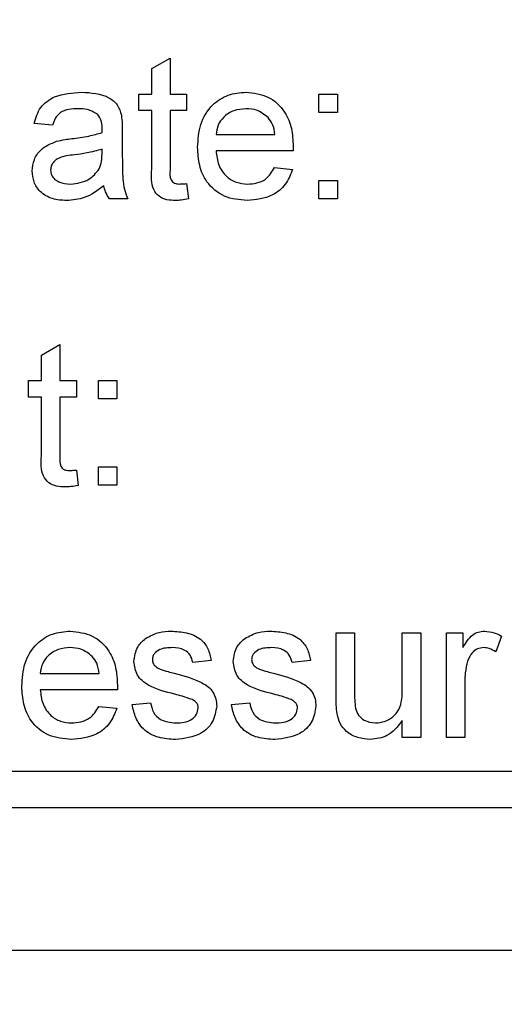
# Paper-space layout 'Blatt5' of a CAD drawing. Header units: millimetres. Extents: x 5 to 418, y 2 to 292.
# Tile 7 of 37: x 174.13 to 178.64, y 112.85 to 122.01. Entities that reach past the tile are written whole.
import ezdxf

# ---------------------------------------------------------------- set-up
doc = ezdxf.new("R2010")
doc.units = ezdxf.units.MM
doc.layers.add('SLD-0', color=7, linetype='Continuous')
doc.styles.add('SLDTEXTSTYLE0', font='TXT', dxfattribs={"width": 0.605})
doc.dimstyles.new('SLDDIMSTYLE4', dxfattribs={"dimtxt": 3.5, "dimasz": 3.302, "dimexe": 0, "dimexo": 0.0625, "dimgap": 0.875, "dimtad": 1, "dimdec": 1, "dimlfac": 1.5, "dimrnd": 1e-09, "dimzin": 12, "dimdsep": 46, "dimtxsty": 'SLDTEXTSTYLE0', "dimsah": 1, "dimcen": 0.09, "dimadec": 0, "dimazin": 3, "dimtfac": 1, "dimtofl": 0, "dimtmove": 0, "dimatfit": 3, "dimfxl": 1, "dimfrac": 2, "dimtolj": 1, "dimtzin": 12, "dimarcsym": 0})
doc.dimstyles.new('SLDDIMSTYLE5', dxfattribs={"dimtxt": 3.5, "dimasz": 3.302, "dimexe": 0, "dimexo": 0.0625, "dimgap": 0.875, "dimtad": 1, "dimdec": 1, "dimlfac": 1.5, "dimrnd": 1e-09, "dimzin": 12, "dimdsep": 46, "dimtxsty": 'SLDTEXTSTYLE0', "dimsah": 1, "dimcen": 0.09, "dimadec": 0, "dimazin": 3, "dimtfac": 1, "dimtmove": 0, "dimatfit": 0, "dimfxl": 1, "dimfrac": 2, "dimtolj": 1, "dimtzin": 12, "dimarcsym": 0})
doc.dimstyles.new('SLDDIMSTYLE6', dxfattribs={"dimtxt": 3.5, "dimasz": 3.302, "dimexe": 0, "dimexo": 0.0625, "dimgap": 0.875, "dimtad": 1, "dimlfac": 1.5, "dimrnd": 1e-09, "dimzin": 12, "dimdsep": 46, "dimtxsty": 'SLDTEXTSTYLE0', "dimsah": 1, "dimcen": 0.09, "dimadec": 0, "dimazin": 3, "dimtfac": 1, "dimtofl": 0, "dimtmove": 0, "dimatfit": 3, "dimfxl": 1, "dimfrac": 2, "dimtolj": 1, "dimtzin": 12, "dimarcsym": 0})

# ---------------------------------------------------------------- blocks, each defined once
blk = doc.blocks.new('_D_24')
at = {"layer": 'SLD-0', "color": 7}
for p, q in [((142.5716, 135.3455), (117.456, 135.3455)), ((118.456, 135.3455), (118.456, 115.0122)), ((199.8234, 115.0122), (117.456, 115.0122))]:
    blk.add_line(p, q, dxfattribs=at)
for points in [[(118.456, 135.3455), (117.948, 132.0435), (118.964, 132.0435)], [(118.456, 115.0122), (118.964, 118.3142), (117.948, 118.3142)]]:
    blk.add_solid(points, dxfattribs=at)
at = {"layer": 'SLD-0', "color": 7, "insert": (113.9443, 120.5), "char_height": 3.5, "attachment_point": 1, "rotation": 90, "style": 'SLDTEXTSTYLE0'}
blk.add_mtext('30,5', dxfattribs=at)
blk = doc.blocks.new('_D_25')
at = {"layer": 'SLD-0', "color": 7}
for p, q in [((118.456, 115.0122), (118.456, 121.3622)), ((199.8234, 115.0122), (117.456, 115.0122)), ((118.456, 100.2348), (118.456, 115.0122)), ((168.0438, 100.2348), (117.456, 100.2348)), ((118.456, 100.2348), (118.456, 93.8848))]:
    blk.add_line(p, q, dxfattribs=at)
for points in [[(118.456, 115.0122), (118.964, 118.3142), (117.948, 118.3142)], [(118.456, 100.2348), (117.948, 96.9328), (118.964, 96.9328)]]:
    blk.add_solid(points, dxfattribs=at)
at = {"layer": 'SLD-0', "color": 7, "insert": (113.9443, 102.9447), "char_height": 3.5, "attachment_point": 1, "rotation": 90, "style": 'SLDTEXTSTYLE0'}
blk.add_mtext('22,2', dxfattribs=at)
blk = doc.blocks.new('_D_27')
at = {"layer": 'SLD-0', "color": 7}
for p, q in [((124.4899, 136.2464), (124.4899, 86.0526)), ((199.8234, 115.0122), (199.8234, 86.0526)), ((124.4899, 87.0526), (199.8234, 87.0526))]:
    blk.add_line(p, q, dxfattribs=at)
for points in [[(124.4899, 87.0526), (127.7919, 86.5446), (127.7919, 87.5606)], [(199.8234, 87.0526), (196.5214, 87.5606), (196.5214, 86.5446)]]:
    blk.add_solid(points, dxfattribs=at)
at = {"layer": 'SLD-0', "color": 7, "insert": (158.1463, 91.5643), "char_height": 3.5, "attachment_point": 1, "style": 'SLDTEXTSTYLE0'}
blk.add_mtext('113', dxfattribs=at)
blk = doc.blocks.new('_D_28')
at = {"layer": 'SLD-0', "color": 7}
for p, q in [((124.4899, 136.2464), (124.4899, 77.3281)), ((247.8234, 115.0122), (247.8234, 77.3281)), ((124.4899, 78.3281), (247.8234, 78.3281))]:
    blk.add_line(p, q, dxfattribs=at)
for points in [[(124.4899, 78.3281), (127.7919, 77.8201), (127.7919, 78.8361)], [(247.8234, 78.3281), (244.5214, 78.8361), (244.5214, 77.8201)]]:
    blk.add_solid(points, dxfattribs=at)
at = {"layer": 'SLD-0', "color": 7, "insert": (182.1463, 82.8398), "char_height": 3.5, "attachment_point": 1, "style": 'SLDTEXTSTYLE0'}
blk.add_mtext('185', dxfattribs=at)

psp = doc.layouts.new('Blatt5')

# ---------------------------------------------------------------- linework, layer by layer
at = {"color": 7, "linetype": 'Continuous', "lineweight": 25}
for p, q in [((175.3619, 121.557), (175.5328, 121.6542)), ((175.5328, 121.6542), (175.5328, 121.3198)), ((175.3619, 121.3198), (175.3619, 121.557)), ((175.2422, 121.166), (175.2422, 121.3198)), ((175.2422, 121.3198), (175.3619, 121.3198)), ((175.5328, 121.3198), (175.6867, 121.3198)), ((175.6867, 121.3198), (175.6867, 121.166)), ((176.9174, 121.1489), (176.9174, 121.3198)), ((176.9174, 121.3198), (177.0884, 121.3198)), ((177.0884, 121.3198), (177.0884, 121.1489)), ((175.3619, 121.166), (175.2422, 121.166)), ((175.3619, 120.6193), (175.3619, 121.166)), ((175.6867, 121.166), (175.5328, 121.166)), ((175.5328, 121.166), (175.5328, 120.6131)), ((177.0884, 121.1489), (176.9174, 121.1489)), ((174.4388, 121.0292), (174.2679, 121.0463)), ((175.0884, 120.9772), (175.0884, 120.7686)), ((175.9602, 120.9438), (176.5072, 120.9438)), ((174.8996, 120.7573), (174.9004, 120.807)), ((176.6773, 120.7899), (175.9602, 120.7899)), ((176.5053, 120.6361), (176.6728, 120.619)), ((175.6867, 120.4865), (175.7038, 120.3431)), ((176.9174, 120.3455), (176.9174, 120.5164)), ((176.9174, 120.5164), (177.0884, 120.5164)), ((177.0884, 120.5164), (177.0884, 120.3455)), ((175.1397, 120.3455), (174.9687, 120.3455)), ((177.0884, 120.3455), (176.9174, 120.3455)), ((174.3363, 118.8904), (174.5072, 118.9876)), ((174.5072, 118.9876), (174.5072, 118.6532)), ((174.3363, 118.6532), (174.3363, 118.8904)), ((174.2166, 118.4993), (174.2166, 118.6532)), ((174.2166, 118.6532), (174.3363, 118.6532)), ((174.5072, 118.6532), (174.661, 118.6532)), ((174.661, 118.6532), (174.661, 118.4993)), ((174.8662, 118.4822), (174.8662, 118.6532)), ((174.8662, 118.6532), (175.0371, 118.6532)), ((175.0371, 118.6532), (175.0371, 118.4822)), ((174.3363, 118.4993), (174.2166, 118.4993)), ((174.3363, 117.9526), (174.3363, 118.4993)), ((174.661, 118.4993), (174.5072, 118.4993)), ((174.5072, 118.4993), (174.5072, 117.9464)), ((175.0371, 118.4822), (174.8662, 118.4822)), ((174.661, 117.8198), (174.6781, 117.6764)), ((174.8662, 117.8498), (175.0371, 117.8498)), ((174.8662, 117.6788), (174.8662, 117.8498)), ((175.0371, 117.8498), (175.0371, 117.6788)), ((175.0371, 117.6788), (174.8662, 117.6788)), ((177.0772, 115.7021), (177.0772, 116.3027)), ((177.0772, 116.3027), (177.2481, 116.3027)), ((177.2481, 116.3027), (177.2481, 115.7728)), ((177.6926, 115.791), (177.6926, 116.3027)), ((177.6926, 116.3027), (177.8635, 116.3027)), ((177.8635, 116.3027), (177.8635, 115.3284)), ((178.1028, 116.3027), (178.2567, 116.3027)), ((178.1028, 115.3284), (178.1028, 116.3027)), ((178.2567, 116.3027), (178.2567, 116.1668)), ((178.6157, 116.2742), (178.5622, 116.1259)), ((175.9148, 116.0463), (175.7439, 116.0292)), ((176.8379, 116.0463), (176.6669, 116.0292)), ((174.3251, 115.9267), (174.8721, 115.9267)), ((178.2738, 115.846), (178.2738, 115.3284)), ((175.0422, 115.7728), (174.3251, 115.7728)), ((174.8702, 115.619), (175.0377, 115.6019)), ((175.1798, 115.6361), (175.3507, 115.6532)), ((176.1028, 115.6361), (176.2738, 115.6532)), ((177.6926, 115.3284), (177.6926, 115.4876)), ((177.8635, 115.3284), (177.6926, 115.3284)), ((178.2738, 115.3284), (178.1028, 115.3284)), ((161.8234, 114.6788), (192.4901, 114.6788)), ((196.9367, 113.3455), (158.4901, 113.3455))]:
    psp.add_line(p, q, dxfattribs=at)
for points, knots in [([(174.2679, 121.0463), (174.2835, 121.0994), (174.3148, 121.2051), (174.4835, 121.3232), (174.6236, 121.3317), (174.7094, 121.3369)], [0, 0, 0, 0, 0.28043, 0.559303, 1, 1, 1, 1]), ([(174.7094, 121.3369), (174.7985, 121.3322), (174.9226, 121.3255), (175.0503, 121.2235), (175.0702, 121.1567), (175.0801, 121.1233)], [0, 0, 0, 0, 0.559253, 0.779195, 1, 1, 1, 1]), ([(175.7892, 120.8244), (175.7935, 120.8967), (175.8019, 121.0408), (175.9098, 121.2186), (176.0695, 121.3226), (176.1828, 121.3322), (176.2396, 121.3369)], [0, 0, 0, 0, 0.280748, 0.559775, 0.779666, 1, 1, 1, 1]), ([(176.2396, 121.3369), (176.3103, 121.3288), (176.4516, 121.3124), (176.6022, 121.1696), (176.6697, 120.9996), (176.6753, 120.8891), (176.6781, 120.8337)], [0, 0, 0, 0, 0.279366, 0.558398, 0.778885, 1, 1, 1, 1]), ([(174.6787, 121.1831), (174.6495, 121.1822), (174.5914, 121.1803), (174.5107, 121.1547), (174.4613, 121.0944), (174.4463, 121.051), (174.4388, 121.0292)], [0, 0, 0, 0, 0.2808547, 0.5597509, 0.7794996, 1, 1, 1, 1]), ([(174.8563, 121.1315), (174.8255, 121.1493), (174.7702, 121.1812), (174.7067, 121.1825), (174.6787, 121.1831)], [0, 0, 0, 0, 0.557871, 1, 1, 1, 1]), ([(174.9004, 121.0007), (174.8998, 121.028), (174.8987, 121.0766), (174.8692, 121.1148), (174.8563, 121.1315)], [0, 0, 0, 0, 0.561903, 1, 1, 1, 1]), ([(175.0801, 121.1233), (175.0831, 121.0961), (175.0883, 121.0475), (175.0884, 120.9987), (175.0884, 120.9772)], [0, 0, 0, 0, 0.559817, 1, 1, 1, 1]), ([(176.2388, 121.1831), (176.2006, 121.1799), (176.1244, 121.1735), (176.0325, 121.1143), (175.974, 121.033), (175.9648, 120.9735), (175.9602, 120.9438)], [0, 0, 0, 0, 0.28019, 0.559728, 0.779642, 1, 1, 1, 1]), ([(176.4444, 121.1014), (176.4104, 121.1282), (176.3496, 121.1764), (176.2727, 121.181), (176.2388, 121.1831)], [0, 0, 0, 0, 0.558512, 1, 1, 1, 1]), ([(176.5072, 120.9438), (176.5027, 120.9763), (176.4948, 121.0343), (176.4598, 121.0809), (176.4444, 121.1014)], [0, 0, 0, 0, 0.560674, 1, 1, 1, 1]), ([(174.8996, 120.9609), (174.8997, 120.9683), (174.8999, 120.9816), (174.9002, 120.9948), (174.9004, 121.0007)], [0, 0, 0, 0, 0.560023, 1, 1, 1, 1]), ([(174.6178, 120.9048), (174.6712, 120.9115), (174.7664, 120.9235), (174.8589, 120.9495), (174.8996, 120.9609)], [0, 0, 0, 0, 0.560185, 1, 1, 1, 1]), ([(174.2508, 120.6038), (174.2545, 120.6397), (174.262, 120.7117), (174.3369, 120.8235), (174.4241, 120.8587), (174.4773, 120.8802)], [0, 0, 0, 0, 0.280458, 0.560983, 1, 1, 1, 1]), ([(174.4773, 120.8802), (174.5033, 120.8859), (174.5498, 120.8962), (174.597, 120.9022), (174.6178, 120.9048)], [0, 0, 0, 0, 0.559918, 1, 1, 1, 1]), ([(176.2486, 120.3284), (176.1766, 120.3349), (176.0328, 120.3478), (175.8718, 120.4839), (175.7981, 120.6556), (175.7922, 120.7681), (175.7892, 120.8244)], [0, 0, 0, 0, 0.279952, 0.558661, 0.778994, 1, 1, 1, 1]), ([(176.6781, 120.8337), (176.678, 120.8256), (176.6778, 120.811), (176.6775, 120.7964), (176.6773, 120.7899)], [0, 0, 0, 0, 0.559999, 1, 1, 1, 1]), ([(174.6431, 120.7539), (174.5944, 120.7487), (174.5335, 120.7423), (174.4689, 120.7079), (174.4429, 120.6822), (174.4252, 120.6497), (174.4229, 120.6255), (174.4217, 120.6134)], [0, 0, 0, 0, 0.50028, 0.625326, 0.750269, 0.875147, 1, 1, 1, 1]), ([(174.9004, 120.807), (174.853, 120.7938), (174.7685, 120.7701), (174.6815, 120.7588), (174.6431, 120.7539)], [0, 0, 0, 0, 0.55976, 1, 1, 1, 1]), ([(174.8742, 120.6222), (174.883, 120.6467), (174.8988, 120.6904), (174.8993, 120.7369), (174.8996, 120.7573)], [0, 0, 0, 0, 0.5589946, 1, 1, 1, 1]), ([(175.0884, 120.7686), (175.0886, 120.7198), (175.089, 120.6395), (175.0924, 120.5279), (175.1034, 120.4332), (175.1276, 120.3747), (175.1397, 120.3455)], [0, 0, 0, 0, 0.340206, 0.560339, 0.780175, 1, 1, 1, 1]), ([(175.9602, 120.7899), (175.9655, 120.7458), (175.976, 120.6577), (176.0474, 120.5521), (176.1469, 120.491), (176.2165, 120.4852), (176.2513, 120.4822)], [0, 0, 0, 0, 0.280633, 0.559687, 0.779661, 1, 1, 1, 1]), ([(176.2513, 120.4822), (176.2808, 120.4839), (176.3396, 120.4873), (176.4404, 120.5295), (176.4807, 120.5957), (176.5053, 120.6361)], [0, 0, 0, 0, 0.2812824, 0.5619063, 1, 1, 1, 1]), ([(174.5697, 120.3284), (174.5251, 120.3309), (174.4361, 120.336), (174.3255, 120.4008), (174.2599, 120.4987), (174.2538, 120.5687), (174.2508, 120.6038)], [0, 0, 0, 0, 0.280815, 0.55969, 0.779696, 1, 1, 1, 1]), ([(174.4217, 120.6134), (174.4235, 120.5974), (174.4272, 120.5654), (174.4573, 120.5262), (174.5161, 120.4878), (174.5705, 120.4845), (174.6087, 120.4822)], [0, 0, 0, 0, 0.1865647, 0.3734672, 0.5606134, 1, 1, 1, 1]), ([(174.6087, 120.4822), (174.6688, 120.4897), (174.7763, 120.503), (174.8443, 120.5857), (174.8742, 120.6222)], [0, 0, 0, 0, 0.559758, 1, 1, 1, 1]), ([(175.5833, 120.3284), (175.5564, 120.3294), (175.5028, 120.3313), (175.4257, 120.3623), (175.352, 120.4601), (175.3578, 120.5535), (175.3619, 120.6193)], [0, 0, 0, 0, 0.187433, 0.373821, 0.559462, 1, 1, 1, 1]), ([(175.5328, 120.6131), (175.5307, 120.581), (175.528, 120.5408), (175.5545, 120.502), (175.5804, 120.4839), (175.6039, 120.4829), (175.6196, 120.4822)], [0, 0, 0, 0, 0.499596, 0.625239, 0.750354, 1, 1, 1, 1]), ([(176.6728, 120.619), (176.6536, 120.5705), (176.6152, 120.4735), (176.466, 120.3491), (176.331, 120.3362), (176.2486, 120.3284)], [0, 0, 0, 0, 0.280613, 0.560833, 1, 1, 1, 1]), ([(174.9174, 120.4651), (174.8591, 120.4217), (174.7549, 120.3441), (174.6263, 120.3332), (174.5697, 120.3284)], [0, 0, 0, 0, 0.559971, 1, 1, 1, 1]), ([(174.9687, 120.3455), (174.9552, 120.3662), (174.9309, 120.4031), (174.9216, 120.4462), (174.9174, 120.4651)], [0, 0, 0, 0, 0.559697, 1, 1, 1, 1]), ([(175.6196, 120.4822), (175.6322, 120.4826), (175.6546, 120.4833), (175.6769, 120.4855), (175.6867, 120.4865)], [0, 0, 0, 0, 0.559965, 1, 1, 1, 1]), ([(175.7038, 120.3431), (175.6815, 120.3386), (175.6417, 120.3307), (175.6011, 120.3291), (175.5833, 120.3284)], [0, 0, 0, 0, 0.560078, 1, 1, 1, 1]), ([(174.5577, 117.6617), (174.5308, 117.6627), (174.4772, 117.6646), (174.4001, 117.6957), (174.3263, 117.7934), (174.3322, 117.8868), (174.3363, 117.9526)], [0, 0, 0, 0, 0.187433, 0.373821, 0.559462, 1, 1, 1, 1]), ([(174.5072, 117.9464), (174.505, 117.9143), (174.5023, 117.8741), (174.5289, 117.8353), (174.5547, 117.8172), (174.5783, 117.8162), (174.594, 117.8156)], [0, 0, 0, 0, 0.499596, 0.625239, 0.750354, 1, 1, 1, 1]), ([(174.594, 117.8156), (174.6065, 117.816), (174.6289, 117.8166), (174.6512, 117.8189), (174.661, 117.8198)], [0, 0, 0, 0, 0.559965, 1, 1, 1, 1]), ([(174.6781, 117.6764), (174.6558, 117.672), (174.616, 117.664), (174.5755, 117.6624), (174.5577, 117.6617)], [0, 0, 0, 0, 0.560078, 1, 1, 1, 1]), ([(174.1541, 115.8073), (174.1584, 115.8796), (174.1668, 116.0237), (174.2747, 116.2015), (174.4343, 116.3055), (174.5477, 116.3151), (174.6044, 116.3198)], [0, 0, 0, 0, 0.280748, 0.559775, 0.779666, 1, 1, 1, 1]), ([(174.6044, 116.3198), (174.6752, 116.3117), (174.8165, 116.2953), (174.967, 116.1525), (175.0346, 115.9825), (175.0402, 115.872), (175.043, 115.8166)], [0, 0, 0, 0, 0.279366, 0.558398, 0.778885, 1, 1, 1, 1]), ([(175.1969, 116.0373), (175.2032, 116.0844), (175.2147, 116.1688), (175.2766, 116.2262), (175.304, 116.2515)], [0, 0, 0, 0, 0.558927, 1, 1, 1, 1]), ([(175.304, 116.2515), (175.3458, 116.2739), (175.4207, 116.3139), (175.5052, 116.318), (175.5425, 116.3198)], [0, 0, 0, 0, 0.558938, 1, 1, 1, 1]), ([(175.5425, 116.3198), (175.5903, 116.317), (175.6859, 116.3112), (175.814, 116.2591), (175.8925, 116.1578), (175.9074, 116.0836), (175.9148, 116.0463)], [0, 0, 0, 0, 0.280737, 0.560427, 0.77945, 1, 1, 1, 1]), ([(176.1199, 116.0373), (176.1263, 116.0844), (176.1378, 116.1688), (176.1997, 116.2262), (176.227, 116.2515)], [0, 0, 0, 0, 0.558927, 1, 1, 1, 1]), ([(176.227, 116.2515), (176.2689, 116.2739), (176.3438, 116.3139), (176.4283, 116.318), (176.4655, 116.3198)], [0, 0, 0, 0, 0.5589377, 1, 1, 1, 1]), ([(176.4655, 116.3198), (176.5134, 116.317), (176.609, 116.3112), (176.737, 116.2591), (176.8156, 116.1578), (176.8304, 116.0836), (176.8379, 116.0463)], [0, 0, 0, 0, 0.280737, 0.560427, 0.77945, 1, 1, 1, 1]), ([(178.2567, 116.1668), (178.2823, 116.2102), (178.3179, 116.2708), (178.3973, 116.3147), (178.4362, 116.3181), (178.4557, 116.3198)], [0, 0, 0, 0, 0.559599, 0.779772, 1, 1, 1, 1]), ([(178.4557, 116.3198), (178.4872, 116.3168), (178.5435, 116.3114), (178.5936, 116.2855), (178.6157, 116.2742)], [0, 0, 0, 0, 0.559546, 1, 1, 1, 1]), ([(174.6036, 116.166), (174.5655, 116.1628), (174.4892, 116.1564), (174.3973, 116.0972), (174.3389, 116.0159), (174.3297, 115.9564), (174.3251, 115.9267)], [0, 0, 0, 0, 0.28019, 0.559728, 0.779642, 1, 1, 1, 1]), ([(174.8093, 116.0843), (174.7753, 116.1112), (174.7145, 116.1593), (174.6376, 116.1639), (174.6036, 116.166)], [0, 0, 0, 0, 0.558512, 1, 1, 1, 1]), ([(175.555, 116.166), (175.5136, 116.165), (175.4515, 116.1636), (175.3926, 116.1201), (175.3706, 116.0852), (175.3687, 116.0648), (175.3678, 116.0546)], [0, 0, 0, 0, 0.49977, 0.749095, 0.874592, 1, 1, 1, 1]), ([(175.7439, 116.0292), (175.7377, 116.0528), (175.7255, 116.0998), (175.656, 116.159), (175.5933, 116.1633), (175.555, 116.166)], [0, 0, 0, 0, 0.2803044, 0.560237, 1, 1, 1, 1]), ([(176.4781, 116.166), (176.4367, 116.165), (176.3745, 116.1636), (176.3157, 116.1201), (176.2937, 116.0852), (176.2918, 116.0648), (176.2909, 116.0546)], [0, 0, 0, 0, 0.4997698, 0.7490947, 0.8745923, 1, 1, 1, 1]), ([(176.6669, 116.0292), (176.6608, 116.0528), (176.6486, 116.0998), (176.5791, 116.159), (176.5164, 116.1633), (176.4781, 116.166)], [0, 0, 0, 0, 0.280304, 0.560237, 1, 1, 1, 1]), ([(178.449, 116.166), (178.4296, 116.1636), (178.3907, 116.1589), (178.3321, 116.1161), (178.3123, 116.0696), (178.3002, 116.0413)], [0, 0, 0, 0, 0.280305, 0.560911, 1, 1, 1, 1]), ([(178.5622, 116.1259), (178.5427, 116.1384), (178.5079, 116.1605), (178.467, 116.1643), (178.449, 116.166)], [0, 0, 0, 0, 0.560116, 1, 1, 1, 1]), ([(174.8721, 115.9267), (174.8676, 115.9592), (174.8597, 116.0172), (174.8247, 116.0638), (174.8093, 116.0843)], [0, 0, 0, 0, 0.560674, 1, 1, 1, 1]), ([(175.3678, 116.0546), (175.3688, 116.0442), (175.3706, 116.0257), (175.3811, 116.0104), (175.3857, 116.0036)], [0, 0, 0, 0, 0.559236, 1, 1, 1, 1]), ([(176.2909, 116.0546), (176.2919, 116.0442), (176.2937, 116.0257), (176.3042, 116.0104), (176.3088, 116.0036)], [0, 0, 0, 0, 0.559236, 1, 1, 1, 1]), ([(175.5761, 115.7325), (175.4894, 115.7545), (175.381, 115.7821), (175.2705, 115.8566), (175.2129, 115.9261), (175.2033, 115.9929), (175.1969, 116.0373)], [0, 0, 0, 0, 0.5013208, 0.6265921, 0.7518172, 1, 1, 1, 1]), ([(175.3857, 116.0036), (175.3949, 115.9944), (175.4113, 115.9779), (175.4326, 115.9687), (175.442, 115.9646)], [0, 0, 0, 0, 0.559084, 1, 1, 1, 1]), ([(175.442, 115.9646), (175.4661, 115.9573), (175.509, 115.9442), (175.5523, 115.9324), (175.5713, 115.9272)], [0, 0, 0, 0, 0.5599649, 1, 1, 1, 1]), ([(176.4992, 115.7325), (176.4125, 115.7545), (176.3041, 115.7821), (176.1935, 115.8566), (176.136, 115.9261), (176.1263, 115.9929), (176.1199, 116.0373)], [0, 0, 0, 0, 0.5013208, 0.6265921, 0.7518172, 1, 1, 1, 1]), ([(176.3088, 116.0036), (176.318, 115.9944), (176.3344, 115.9779), (176.3557, 115.9687), (176.3651, 115.9646)], [0, 0, 0, 0, 0.559084, 1, 1, 1, 1]), ([(176.3651, 115.9646), (176.3891, 115.9573), (176.4321, 115.9442), (176.4753, 115.9324), (176.4944, 115.9272)], [0, 0, 0, 0, 0.559965, 1, 1, 1, 1]), ([(178.3002, 116.0413), (178.2915, 116.0053), (178.276, 115.9411), (178.2745, 115.8751), (178.2738, 115.846)], [0, 0, 0, 0, 0.559888, 1, 1, 1, 1]), ([(175.5713, 115.9272), (175.66, 115.9045), (175.7709, 115.876), (175.8879, 115.8043), (175.934, 115.753), (175.9621, 115.6894), (175.9648, 115.6439), (175.9661, 115.6211)], [0, 0, 0, 0, 0.500446, 0.625396, 0.750274, 0.875069, 1, 1, 1, 1]), ([(176.4944, 115.9272), (176.5831, 115.9045), (176.694, 115.876), (176.811, 115.8043), (176.8571, 115.753), (176.8852, 115.6894), (176.8878, 115.6439), (176.8892, 115.6211)], [0, 0, 0, 0, 0.500446, 0.625396, 0.750274, 0.875069, 1, 1, 1, 1]), ([(174.6135, 115.3113), (174.5414, 115.3178), (174.3976, 115.3307), (174.2367, 115.4668), (174.1629, 115.6385), (174.1571, 115.751), (174.1541, 115.8073)], [0, 0, 0, 0, 0.279952, 0.558661, 0.778994, 1, 1, 1, 1]), ([(175.043, 115.8166), (175.0429, 115.8085), (175.0427, 115.7939), (175.0424, 115.7793), (175.0422, 115.7728)], [0, 0, 0, 0, 0.559999, 1, 1, 1, 1]), ([(177.4423, 115.4651), (177.4715, 115.4681), (177.5297, 115.4739), (177.6083, 115.517), (177.6905, 115.6186), (177.6917, 115.7199), (177.6926, 115.791)], [0, 0, 0, 0, 0.187111, 0.374253, 0.560834, 1, 1, 1, 1]), ([(174.3251, 115.7728), (174.3303, 115.7287), (174.3409, 115.6406), (174.4123, 115.535), (174.5117, 115.4739), (174.5814, 115.4681), (174.6162, 115.4651)], [0, 0, 0, 0, 0.280633, 0.559687, 0.779661, 1, 1, 1, 1]), ([(175.7366, 115.6826), (175.7072, 115.6934), (175.6545, 115.7128), (175.6001, 115.7265), (175.5761, 115.7325)], [0, 0, 0, 0, 0.559788, 1, 1, 1, 1]), ([(176.6597, 115.6826), (176.6302, 115.6934), (176.5776, 115.7128), (176.5232, 115.7265), (176.4992, 115.7325)], [0, 0, 0, 0, 0.559788, 1, 1, 1, 1]), ([(177.0868, 115.5487), (177.0834, 115.5773), (177.0772, 115.6282), (177.0772, 115.6795), (177.0772, 115.7021)], [0, 0, 0, 0, 0.5598387, 1, 1, 1, 1]), ([(177.2481, 115.7728), (177.248, 115.7408), (177.2477, 115.6836), (177.2549, 115.6268), (177.258, 115.6019)], [0, 0, 0, 0, 0.560241, 1, 1, 1, 1]), ([(175.0377, 115.6019), (175.0185, 115.5534), (174.9801, 115.4564), (174.8309, 115.332), (174.6959, 115.3191), (174.6135, 115.3113)], [0, 0, 0, 0, 0.280613, 0.560833, 1, 1, 1, 1]), ([(174.6162, 115.4651), (174.6456, 115.4668), (174.7045, 115.4702), (174.8053, 115.5124), (174.8456, 115.5786), (174.8702, 115.619)], [0, 0, 0, 0, 0.2812824, 0.5619063, 1, 1, 1, 1]), ([(175.5844, 115.3113), (175.5304, 115.3138), (175.4228, 115.3189), (175.2847, 115.393), (175.2075, 115.512), (175.189, 115.5947), (175.1798, 115.6361)], [0, 0, 0, 0, 0.2807392, 0.5592969, 0.7793109, 1, 1, 1, 1]), ([(175.3507, 115.6532), (175.3576, 115.6224), (175.3712, 115.5611), (175.4542, 115.4762), (175.5362, 115.4694), (175.5863, 115.4651)], [0, 0, 0, 0, 0.281314, 0.561069, 1, 1, 1, 1]), ([(175.9661, 115.6211), (175.9578, 115.5699), (175.9414, 115.4675), (175.7983, 115.3344), (175.6655, 115.3201), (175.5844, 115.3113)], [0, 0, 0, 0, 0.279926, 0.560038, 1, 1, 1, 1]), ([(175.5863, 115.4651), (175.6124, 115.4661), (175.6646, 115.468), (175.7338, 115.4937), (175.7845, 115.5423), (175.7916, 115.5833), (175.7951, 115.6038)], [0, 0, 0, 0, 0.281188, 0.560952, 0.781095, 1, 1, 1, 1]), ([(175.7951, 115.6038), (175.7941, 115.6135), (175.792, 115.6329), (175.7716, 115.6623), (175.7499, 115.6749), (175.7366, 115.6826)], [0, 0, 0, 0, 0.279757, 0.559839, 1, 1, 1, 1]), ([(176.5075, 115.3113), (176.4535, 115.3138), (176.3458, 115.3189), (176.2078, 115.393), (176.1306, 115.512), (176.1121, 115.5947), (176.1028, 115.6361)], [0, 0, 0, 0, 0.280739, 0.559297, 0.779311, 1, 1, 1, 1]), ([(176.2738, 115.6532), (176.2806, 115.6224), (176.2943, 115.5611), (176.3773, 115.4762), (176.4593, 115.4694), (176.5094, 115.4651)], [0, 0, 0, 0, 0.281314, 0.561069, 1, 1, 1, 1]), ([(176.8892, 115.6211), (176.8809, 115.5699), (176.8644, 115.4675), (176.7214, 115.3344), (176.5886, 115.3201), (176.5075, 115.3113)], [0, 0, 0, 0, 0.279926, 0.5600378, 1, 1, 1, 1]), ([(176.5094, 115.4651), (176.5355, 115.4661), (176.5877, 115.468), (176.6569, 115.4937), (176.7076, 115.5423), (176.7147, 115.5833), (176.7182, 115.6038)], [0, 0, 0, 0, 0.281188, 0.560952, 0.781095, 1, 1, 1, 1]), ([(176.7182, 115.6038), (176.7172, 115.6135), (176.7151, 115.6329), (176.6946, 115.6623), (176.673, 115.6749), (176.6597, 115.6826)], [0, 0, 0, 0, 0.279757, 0.559839, 1, 1, 1, 1]), ([(177.258, 115.6019), (177.2656, 115.5798), (177.2807, 115.5356), (177.345, 115.4767), (177.4054, 115.4695), (177.4423, 115.4651)], [0, 0, 0, 0, 0.280864, 0.561194, 1, 1, 1, 1]), ([(177.3964, 115.3113), (177.3566, 115.3149), (177.277, 115.3221), (177.1753, 115.3746), (177.1101, 115.4572), (177.0946, 115.5182), (177.0868, 115.5487)], [0, 0, 0, 0, 0.2802863, 0.5601857, 0.7796074, 1, 1, 1, 1]), ([(177.6926, 115.4876), (177.6498, 115.432), (177.5734, 115.3327), (177.4505, 115.3179), (177.3964, 115.3113)], [0, 0, 0, 0, 0.559466, 1, 1, 1, 1])]:
    psp.add_open_spline(points, degree=3, knots=knots, dxfattribs=at)

# ---------------------------------------------------------------- dimensions: what is measured, and where the dimension line sits
at = {"layer": 'SLD-0', "color": 7}
for base, p2, picture, middle in [((199.8234, 87.0526), (199.8234, 115.0122), '_D_27', (162.1567, 87.0526)), ((247.8234, 78.3281), (247.8234, 115.0122), '_D_28', (186.1567, 78.3281))]:
    dim = psp.add_linear_dim(base=base, p1=(124.4899, 136.2464), p2=p2, dimstyle='SLDDIMSTYLE6', dxfattribs=at)
    dim.commit()
    dim.dimension.update_dxf_attribs({"geometry": picture, "text_midpoint": middle, "dimtype": 160})
for p1, dimstyle, picture, middle in [((142.5716, 135.3455), 'SLDDIMSTYLE4', '_D_24', (118.456, 125.1788)), ((168.0438, 100.2348), 'SLDDIMSTYLE5', '_D_25', (118.456, 107.6235))]:
    dim = psp.add_linear_dim(base=(118.456, 115.0122), p1=p1, p2=(199.8234, 115.0122), angle=90, dimstyle=dimstyle, dxfattribs=at)
    dim.commit()
    dim.dimension.update_dxf_attribs({"geometry": picture, "text_midpoint": middle, "dimtype": 160})

doc.saveas('drawing.dxf')
